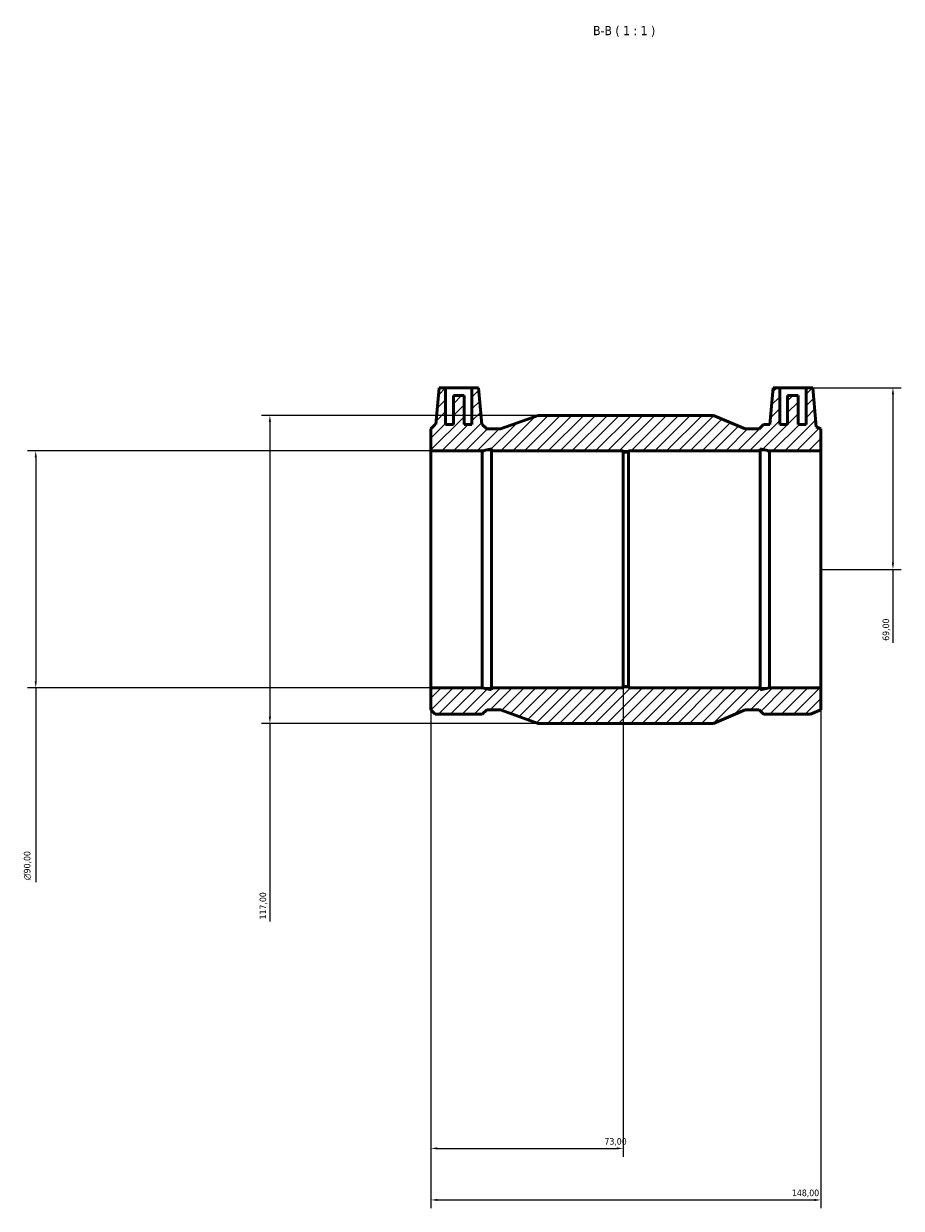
# Model space of a CAD drawing. Header units: millimetres. Extents: x -88 to 1095, y -139 to 1634.
# Tile 5 of 6: x 217 to 551, y 1184 to 1634. Entities that reach past the tile are written whole.
import ezdxf

# ---------------------------------------------------------------- set-up
doc = ezdxf.new("R2010")
doc.units = ezdxf.units.MM
for name, color, linetype, lineweight in [('Dimension (ISO)', 7, 'Continuous', 25), ('Hatch (ISO)', 7, 'Continuous', 18), ('Symbol (ISO)', 7, 'Continuous', 25), ('Visible (ISO)', 7, 'Continuous', 50)]:
    doc.layers.add(name, color=color, linetype=linetype, lineweight=lineweight)
doc.styles.add('Label Text (ISO)', font='tahoma.ttf')
doc.styles.add('Note Text (ISO)', font='tahoma.ttf')
doc.dimstyles.new('Default (ISO)', dxfattribs={"dimtxt": 2.5, "dimasz": 2.5, "dimexe": 3.175, "dimexo": 0, "dimgap": 0.762, "dimtad": 1, "dimrnd": 1e-08, "dimzin": 0, "dimtxsty": 'Note Text (ISO)', "dimcen": 0.09, "dimdle": 10, "dimclrd": 256, "dimclre": 256, "dimclrt": 232, "dimazin": 0, "dimtfac": 1.40208, "dimtmove": 0, "dimatfit": 3, "dimfxl": 1, "dimtolj": 1, "dimtzin": 0, "dimlwd": -1, "dimlwe": -1, "dimarcsym": 0})

# ---------------------------------------------------------------- blocks, each defined once
blk = doc.blocks.new('*D7')
at = {"layer": 'Defpoints', "color": 0, "transparency": 16777216}
for p in [(372.03, 1381.75), (445.03, 1382.2), (445.03, 1206.82)]:
    blk.add_point(p, dxfattribs=at)
at = {"layer": 'Dimension (ISO)', "transparency": 16777216}
for p, q in [((372.03, 1381.75), (372.03, 1203.65)), ((445.03, 1382.2), (445.03, 1203.65)), ((374.53, 1206.82), (442.53, 1206.82))]:
    blk.add_line(p, q, dxfattribs=at)
for points in [[(374.53, 1207.24), (374.53, 1206.41), (372.03, 1206.82)], [(442.53, 1207.24), (442.53, 1206.41), (445.03, 1206.82)]]:
    blk.add_solid(points, dxfattribs=at)
at = {"layer": 'Dimension (ISO)', "color": 232, "true_color": 0xca0064, "transparency": 16777216, "insert": (437.91, 1210.76), "char_height": 2.5, "attachment_point": 1, "style": 'Note Text (ISO)'}
blk.add_mtext('\\A1;73,00', dxfattribs=at)
blk = doc.blocks.new('*D8')
at = {"layer": 'Defpoints', "color": 0, "transparency": 16777216}
for p in [(372.03, 1381.75), (520.03, 1381.75), (520.03, 1187.25)]:
    blk.add_point(p, dxfattribs=at)
at = {"layer": 'Dimension (ISO)', "transparency": 16777216}
for p, q in [((372.03, 1381.75), (372.03, 1184.07)), ((520.03, 1381.75), (520.03, 1184.07)), ((374.53, 1187.25), (517.53, 1187.25))]:
    blk.add_line(p, q, dxfattribs=at)
for points in [[(374.53, 1187.67), (374.53, 1186.83), (372.03, 1187.25)], [(517.53, 1187.67), (517.53, 1186.83), (520.03, 1187.25)]]:
    blk.add_solid(points, dxfattribs=at)
at = {"layer": 'Dimension (ISO)', "color": 232, "true_color": 0xca0064, "transparency": 16777216, "insert": (509.08, 1191.19), "char_height": 2.5, "attachment_point": 1, "style": 'Note Text (ISO)'}
blk.add_mtext('\\A1;148,00', dxfattribs=at)
blk = doc.blocks.new('*D9')
at = {"layer": 'Defpoints', "color": 0, "transparency": 16777216}
for p in [(520.03, 1471.75), (222.03, 1381.75), (520.03, 1381.75)]:
    blk.add_point(p, dxfattribs=at)
at = {"layer": 'Dimension (ISO)', "transparency": 16777216}
for p, q in [((520.03, 1471.75), (218.86, 1471.75)), ((222.03, 1469.25), (222.03, 1384.25)), ((520.03, 1381.75), (218.86, 1381.75)), ((222.03, 1381.75), (222.03, 1307.93))]:
    blk.add_line(p, q, dxfattribs=at)
for points in [[(221.61, 1469.25), (222.45, 1469.25), (222.03, 1471.75)], [(221.61, 1384.25), (222.45, 1384.25), (222.03, 1381.75)]]:
    blk.add_solid(points, dxfattribs=at)
at = {"layer": 'Dimension (ISO)', "color": 232, "true_color": 0xca0064, "transparency": 16777216, "insert": (217.51, 1308.69), "char_height": 2.5, "attachment_point": 1, "rotation": 90, "style": 'Note Text (ISO)'}
blk.add_mtext('\\A1;\\fAIGDT|b0|i0;\\H2.5000;\\ln\\fTahoma|b0|i0;\\H2.5000;90,00', dxfattribs=at)
blk = doc.blocks.new('*D10')
at = {"layer": 'Defpoints', "color": 0, "transparency": 16777216}
for p in [(514.45, 1495.75), (520.03, 1426.75), (547.41, 1426.75)]:
    blk.add_point(p, dxfattribs=at)
at = {"layer": 'Dimension (ISO)', "transparency": 16777216}
for p, q in [((514.45, 1495.75), (550.58, 1495.75)), ((547.41, 1493.25), (547.41, 1429.25)), ((520.03, 1426.75), (550.58, 1426.75)), ((547.41, 1426.75), (547.41, 1398.85))]:
    blk.add_line(p, q, dxfattribs=at)
for points in [[(546.99, 1493.25), (547.83, 1493.25), (547.41, 1495.75)], [(546.99, 1429.25), (547.83, 1429.25), (547.41, 1426.75)]]:
    blk.add_solid(points, dxfattribs=at)
at = {"layer": 'Dimension (ISO)', "color": 232, "true_color": 0xca0064, "transparency": 16777216, "insert": (543.48, 1399.62), "char_height": 2.5, "attachment_point": 1, "rotation": 90, "style": 'Note Text (ISO)'}
blk.add_mtext('\\A1;69,00', dxfattribs=at)
blk = doc.blocks.new('*D11')
at = {"layer": 'Defpoints', "color": 0, "transparency": 16777216}
for p in [(412.73, 1485.25), (310.92, 1368.25), (412.73, 1368.25)]:
    blk.add_point(p, dxfattribs=at)
at = {"layer": 'Dimension (ISO)', "transparency": 16777216}
for p, q in [((412.73, 1485.25), (307.74, 1485.25)), ((310.92, 1482.75), (310.92, 1370.75)), ((412.73, 1368.25), (307.74, 1368.25)), ((310.92, 1368.25), (310.92, 1293.05))]:
    blk.add_line(p, q, dxfattribs=at)
for points in [[(310.5, 1482.75), (311.33, 1482.75), (310.92, 1485.25)], [(310.5, 1370.75), (311.33, 1370.75), (310.92, 1368.25)]]:
    blk.add_solid(points, dxfattribs=at)
at = {"layer": 'Dimension (ISO)', "color": 232, "true_color": 0xca0064, "transparency": 16777216, "insert": (306.98, 1293.81), "char_height": 2.5, "attachment_point": 1, "rotation": 90, "style": 'Note Text (ISO)'}
blk.add_mtext('\\A1;117,00', dxfattribs=at)

msp = doc.modelspace()

# ---------------------------------------------------------------- hatches: boundary and pattern name
at = {"layer": 'Hatch (ISO)'}
h = msp.add_hatch(dxfattribs=at)
h.set_pattern_fill('ANSI31', color=256, scale=25.4, style=0)
h.set_pattern_definition([(45, (0, 0), (-2.245064, 2.245064), [])])
h.paths.add_polyline_path([(392.216, 1471.75), (392.204, 1471.888), (395.077, 1472.499), (395.077, 1471.75), (445.031, 1471.75), (445.031, 1471.3), (447.031, 1471.3), (447.031, 1471.75), (496.985, 1471.75), (496.985, 1472.499), (499.859, 1471.888), (499.846, 1471.75), (520.031, 1471.75), (520.031, 1480.09), (518.249, 1480.854), (516.946, 1495.75), (514.446, 1495.75), (514.446, 1481.75), (511.446, 1481.75), (511.446, 1492.75), (507.446, 1492.75), (507.446, 1481.75), (504.446, 1481.75), (504.446, 1495.75), (501.946, 1495.75), (500.721, 1481.74), (498.312, 1481.74), (496.662, 1480.09), (491.369, 1480.09), (479.331, 1485.25), (412.731, 1485.25), (398.494, 1480.09), (393.201, 1480.09), (391.552, 1481.74), (391.342, 1481.74), (390.116, 1495.75), (387.616, 1495.75), (387.616, 1481.75), (384.616, 1481.75), (384.616, 1492.75), (380.616, 1492.75), (380.616, 1481.75), (377.616, 1481.75), (377.616, 1495.75), (375.116, 1495.75), (373.891, 1481.74), (373.681, 1481.74), (372.031, 1480.09), (372.031, 1471.75)])
h.paths.add_polyline_path([(391.552, 1381.75), (372.031, 1381.75), (372.031, 1373.41), (373.681, 1371.76), (391.552, 1371.76), (393.201, 1373.41), (398.494, 1373.41), (412.731, 1368.25), (479.331, 1368.25), (491.369, 1373.41), (496.662, 1373.41), (498.312, 1371.76), (516.182, 1371.76), (520.031, 1373.41), (520.031, 1381.75), (500.511, 1381.75), (496.985, 1381), (496.985, 1381.75), (447.031, 1381.75), (447.031, 1382.2), (445.031, 1382.2), (445.031, 1381.75), (395.077, 1381.75), (395.077, 1381)])

# ---------------------------------------------------------------- linework, layer by layer
at = {"layer": 'Visible (ISO)'}
for p, q in [((375.116, 1495.75), (373.891, 1481.74)), ((377.616, 1495.75), (375.116, 1495.75)), ((377.616, 1481.75), (377.616, 1495.75)), ((377.616, 1495.75), (387.616, 1495.75)), ((390.116, 1495.75), (387.616, 1495.75)), ((387.616, 1495.75), (387.616, 1481.75)), ((391.342, 1481.74), (390.116, 1495.75)), ((501.946, 1495.75), (500.721, 1481.74)), ((504.446, 1495.75), (501.946, 1495.75)), ((504.446, 1481.75), (504.446, 1495.75)), ((504.446, 1495.75), (514.446, 1495.75)), ((516.946, 1495.75), (514.446, 1495.75)), ((514.446, 1495.75), (514.446, 1481.75)), ((518.249, 1480.854), (516.946, 1495.75)), ((384.616, 1492.75), (380.616, 1492.75)), ((380.616, 1492.75), (380.616, 1481.75)), ((384.616, 1481.75), (384.616, 1492.75)), ((511.446, 1492.75), (507.446, 1492.75)), ((507.446, 1492.75), (507.446, 1481.75)), ((511.446, 1481.75), (511.446, 1492.75)), ((412.731, 1485.25), (398.494, 1480.09)), ((479.331, 1485.25), (412.731, 1485.25)), ((491.369, 1480.09), (479.331, 1485.25)), ((373.681, 1481.74), (372.031, 1480.09)), ((373.891, 1481.74), (373.681, 1481.74)), ((380.616, 1481.75), (377.616, 1481.75)), ((387.616, 1481.75), (384.616, 1481.75)), ((391.552, 1481.74), (391.342, 1481.74)), ((393.201, 1480.09), (391.552, 1481.74)), ((498.312, 1481.74), (496.662, 1480.09)), ((500.721, 1481.74), (498.312, 1481.74)), ((507.446, 1481.75), (504.446, 1481.75)), ((514.446, 1481.75), (511.446, 1481.75)), ((520.031, 1480.09), (518.249, 1480.854)), ((372.031, 1480.09), (372.031, 1471.75)), ((398.494, 1480.09), (393.201, 1480.09)), ((496.662, 1480.09), (491.369, 1480.09)), ((520.031, 1471.75), (520.031, 1480.09)), ((372.031, 1471.75), (392.216, 1471.75)), ((372.031, 1381.75), (372.031, 1471.75)), ((391.552, 1381.75), (391.552, 1471.61)), ((392.204, 1471.888), (395.077, 1472.499)), ((392.216, 1471.75), (392.204, 1471.888)), ((395.077, 1472.499), (395.077, 1471.75)), ((395.077, 1471.75), (445.031, 1471.75)), ((395.077, 1381.75), (395.077, 1471.75)), ((445.031, 1471.75), (445.031, 1471.3)), ((445.031, 1471.3), (447.031, 1471.3)), ((445.031, 1382.2), (445.031, 1471.3)), ((447.031, 1471.3), (447.031, 1471.75)), ((447.031, 1471.75), (496.985, 1471.75)), ((447.031, 1382.2), (447.031, 1471.3)), ((496.985, 1471.75), (496.985, 1472.499)), ((496.985, 1472.499), (499.859, 1471.888)), ((496.985, 1381.75), (496.985, 1471.75)), ((499.859, 1471.888), (499.846, 1471.75)), ((499.846, 1471.75), (520.031, 1471.75)), ((500.511, 1381.75), (500.511, 1471.61)), ((520.031, 1381.75), (520.031, 1471.75)), ((391.552, 1381.75), (372.031, 1381.75)), ((372.031, 1381.75), (372.031, 1373.41)), ((395.077, 1381), (391.552, 1381.75)), ((445.031, 1381.75), (395.077, 1381.75)), ((395.077, 1381.75), (395.077, 1381)), ((447.031, 1382.2), (445.031, 1382.2)), ((445.031, 1382.2), (445.031, 1381.75)), ((447.031, 1381.75), (447.031, 1382.2)), ((496.985, 1381.75), (447.031, 1381.75)), ((500.511, 1381.75), (496.985, 1381)), ((496.985, 1381), (496.985, 1381.75)), ((520.031, 1381.75), (500.511, 1381.75)), ((520.031, 1373.41), (520.031, 1381.75)), ((372.031, 1373.41), (373.681, 1371.76)), ((391.552, 1371.76), (393.201, 1373.41)), ((393.201, 1373.41), (398.494, 1373.41)), ((398.494, 1373.41), (412.731, 1368.25)), ((479.331, 1368.25), (491.369, 1373.41)), ((491.369, 1373.41), (496.662, 1373.41)), ((496.662, 1373.41), (498.312, 1371.76)), ((516.182, 1371.76), (520.031, 1373.41)), ((373.681, 1371.76), (391.552, 1371.76)), ((412.731, 1368.25), (479.331, 1368.25)), ((498.312, 1371.76), (516.182, 1371.76))]:
    msp.add_line(p, q, dxfattribs=at)
for points in [[(392.216, 1471.75), (392.216, 1471.75), (391.997, 1471.701), (391.552, 1471.61)], [(499.846, 1471.75), (499.846, 1471.75), (500.065, 1471.701), (500.511, 1471.61)]]:
    msp.add_open_spline(points, degree=3, dxfattribs=at)

# ---------------------------------------------------------------- texts
at = {"layer": 'Symbol (ISO)', "insert": (433.592, 1629), "char_height": 3.5, "attachment_point": 7, "style": 'Label Text (ISO)'}
msp.add_mtext('B-B ( 1 : 1 )', dxfattribs=at)

# ---------------------------------------------------------------- dimensions: what is measured, and where the dimension line sits
at = {"layer": 'Dimension (ISO)'}
for base, p1, p2, angle, override, picture, middle in [((547.409, 1426.75), (514.446, 1495.75), (520.031, 1426.75), 90, {"dimdec": 2, "dimtp": 0, "dimtm": 0, "dimtdec": 2, "dimtofl": 0, "dimatfit": 2}, '*D10', (547.409, 1403.75)), ((310.917, 1368.25), (412.731, 1485.25), (412.731, 1368.25), 90, {"dimdec": 2, "dimtp": 0, "dimtm": 0, "dimtdec": 2, "dimtofl": 0, "dimatfit": 2}, '*D11', (310.917, 1298.768)), ((445.031, 1206.825), (372.031, 1381.75), (445.031, 1382.2), 180, {"dimdec": 2, "dimtp": 0, "dimtm": 0, "dimtdec": 2, "dimtofl": 0, "dimatfit": 1}, '*D7', (442.031, 1206.825)), ((520.031, 1187.25), (372.031, 1381.75), (520.031, 1381.75), 180, {"dimdec": 2, "dimtp": 0, "dimtm": 0, "dimtdec": 2, "dimtofl": 0, "dimatfit": 1}, '*D8', (514.031, 1187.25))]:
    dim = msp.add_linear_dim(base=base, p1=p1, p2=p2, angle=angle, dimstyle='Default (ISO)', override=override, dxfattribs=at)
    dim.commit()
    dim.dimension.update_dxf_attribs({"geometry": picture, "text_midpoint": middle, "dimtype": 160})
dim = msp.add_linear_dim(base=(222.031, 1381.75), p1=(520.031, 1471.75), p2=(520.031, 1381.75), angle=90, text='\\fAIGDT|b0|i0;\\H2.5000;\\ln\\fTahoma|b0|i0;\\H2.5000;<>', dimstyle='Default (ISO)', override={"dimdec": 2, "dimtp": 0, "dimtm": 0, "dimtdec": 2, "dimtofl": 0, "dimatfit": 2}, dxfattribs=at)
dim.commit()
dim.dimension.update_dxf_attribs({"geometry": '*D9', "text_midpoint": (222.031, 1314.25), "dimtype": 160})

doc.saveas('drawing.dxf')
